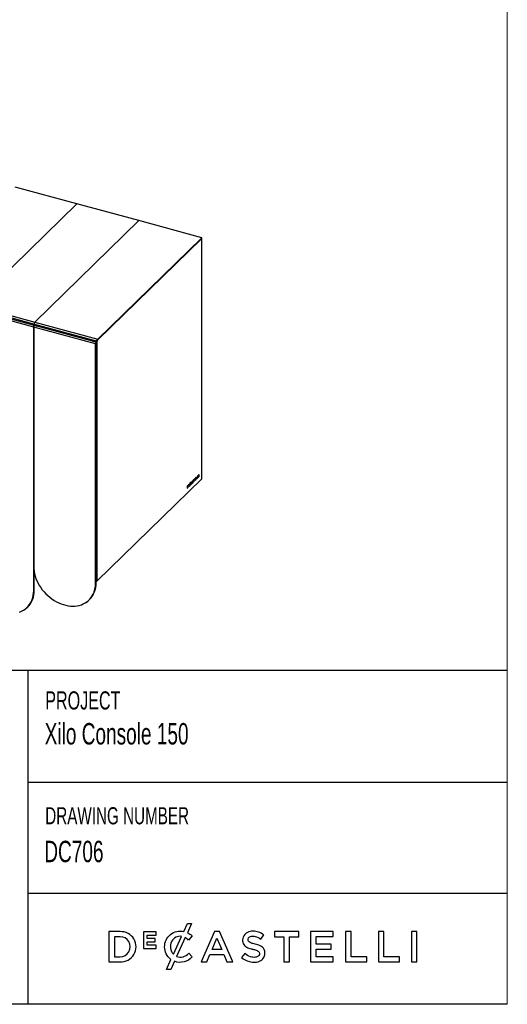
# Model space of a CAD drawing. Header units: millimetres. Extents: x 5 to 415, y 5 to 292.
# Tile 3 of 4: x 328 to 415, y 5 to 180. Entities that reach past the tile are written whole.
import ezdxf

# ---------------------------------------------------------------- set-up
doc = ezdxf.new("R2010")
doc.units = ezdxf.units.MM
doc.linetypes.add('SLD-Solido', pattern=[0])
for name, color, linetype in [('NOTE', 3, 'SLD-Solido'), ('SCHIZZI', 9, 'Continuous'), ('TABELLA', 7, 'Continuous')]:
    doc.layers.add(name, color=color, linetype=linetype)
doc.styles.add('SLDTEXTSTYLE0', font='TXT', dxfattribs={"width": 0.665})

msp = doc.modelspace()

# ---------------------------------------------------------------- linework, layer by layer
at = {"color": 7, "linetype": 'Continuous', "lineweight": 25}
for p, q in [((338.513, 147.256), (327.535, 150.24)), ((320.042, 129.227), (338.513, 147.256)), ((349.491, 144.272), (338.513, 147.256)), ((349.491, 144.272), (331.02, 126.244)), ((331.02, 126.244), (349.491, 144.272)), ((360.691, 141.229), (349.491, 144.272)), ((360.686, 141.101), (342.158, 123.018)), ((342.219, 123.2), (360.691, 141.229)), ((342.219, 123.114), (360.691, 141.143)), ((360.656, 141.109), (360.686, 141.101)), ((360.686, 98.372), (360.686, 141.101)), ((360.691, 141.143), (360.691, 141.229)), ((330.82, 125.343), (319.842, 128.327)), ((319.976, 128.87), (330.954, 125.887)), ((330.966, 125.627), (319.988, 128.611)), ((320.042, 129.227), (331.02, 126.244)), ((331.02, 126.244), (342.219, 123.2)), ((341.798, 122.36), (330.82, 125.343)), ((330.82, 125.343), (330.82, 82.776)), ((330.82, 78.49), (330.82, 125.343)), ((330.954, 125.887), (341.94, 122.901)), ((330.954, 125.887), (331.388, 125.513)), ((341.929, 122.648), (330.966, 125.627)), ((341.21, 122.843), (341.94, 122.901)), ((341.368, 122.8), (341.549, 122.87)), ((341.862, 122.489), (341.916, 122.64)), ((341.867, 122.446), (341.913, 122.492)), ((341.913, 122.492), (341.869, 122.504)), ((341.903, 122.55), (341.929, 122.626)), ((341.913, 79.882), (341.913, 122.492)), ((341.916, 122.64), (341.933, 122.646)), ((342.018, 122.624), (341.929, 122.648)), ((341.929, 122.648), (341.929, 80.261)), ((342.018, 122.624), (342.018, 80.237)), ((342.025, 122.985), (342.025, 123.016)), ((342.087, 123.059), (342.069, 123.042)), ((342.069, 123.042), (342.158, 123.018)), ((342.219, 123.114), (342.219, 123.2)), ((341.845, 122.405), (341.798, 122.36)), ((341.798, 79.792), (341.798, 122.36)), ((341.845, 79.838), (341.845, 122.405)), ((341.867, 122.446), (341.85, 122.451)), ((341.867, 79.836), (341.867, 122.446)), ((342.064, 80.197), (360.686, 98.372)), ((359.152, 98.019), (359.13, 98.025)), ((359.139, 98.023), (359.159, 98.095)), ((359.155, 98.018), (359.156, 98.018)), ((359.156, 98.018), (359.177, 98.09)), ((359.158, 98.095), (359.176, 98.091)), ((359.159, 98.095), (359.177, 98.09)), ((359.177, 98.09), (359.176, 98.091)), ((359.414, 98.365), (359.247, 98.202)), ((359.247, 98.16), (359.294, 98.206)), ((359.247, 98.202), (359.247, 98.138)), ((359.247, 98.138), (359.312, 98.201)), ((359.294, 98.206), (359.312, 98.201)), ((359.312, 98.201), (359.312, 97.888)), ((359.332, 98.243), (359.397, 98.306)), ((359.332, 97.93), (359.332, 98.243)), ((359.332, 98.243), (359.35, 98.238)), ((359.35, 98.238), (359.414, 98.301)), ((359.35, 97.925), (359.35, 98.238)), ((359.397, 98.306), (359.397, 98.348)), ((359.397, 98.306), (359.414, 98.301)), ((359.414, 98.301), (359.414, 98.365)), ((359.647, 98.592), (359.494, 98.443)), ((359.494, 98.443), (359.494, 98.065)), ((359.494, 98.088), (359.63, 98.221)), ((359.494, 98.065), (359.648, 98.216)), ((359.514, 98.422), (359.629, 98.535)), ((359.514, 98.329), (359.514, 98.422)), ((359.514, 98.422), (359.531, 98.417)), ((359.514, 98.266), (359.616, 98.366)), ((359.514, 98.329), (359.531, 98.324)), ((359.514, 98.17), (359.514, 98.266)), ((359.514, 98.266), (359.531, 98.262)), ((359.514, 98.17), (359.531, 98.165)), ((359.531, 98.417), (359.647, 98.53)), ((359.633, 98.424), (359.531, 98.324)), ((359.531, 98.324), (359.531, 98.417)), ((359.531, 98.262), (359.633, 98.361)), ((359.648, 98.279), (359.531, 98.165)), ((359.531, 98.165), (359.531, 98.262)), ((359.616, 98.366), (359.616, 98.406)), ((359.616, 98.366), (359.633, 98.361)), ((359.629, 98.535), (359.629, 98.575)), ((359.629, 98.535), (359.647, 98.53)), ((359.63, 98.221), (359.63, 98.261)), ((359.63, 98.221), (359.648, 98.216)), ((359.633, 98.361), (359.633, 98.424)), ((359.647, 98.53), (359.647, 98.592)), ((359.648, 98.216), (359.648, 98.279)), ((359.77, 98.712), (359.732, 98.676)), ((359.732, 98.676), (359.732, 98.298)), ((359.732, 98.32), (359.859, 98.444)), ((359.732, 98.298), (359.877, 98.439)), ((359.752, 98.403), (359.752, 98.695)), ((359.752, 98.403), (359.77, 98.399)), ((359.77, 98.399), (359.77, 98.712)), ((359.877, 98.503), (359.77, 98.399)), ((359.859, 98.444), (359.859, 98.486)), ((359.859, 98.444), (359.877, 98.439)), ((359.877, 98.439), (359.877, 98.503)), ((359.993, 98.931), (359.955, 98.894)), ((359.955, 98.894), (359.955, 98.516)), ((359.955, 98.538), (360.083, 98.662)), ((359.955, 98.516), (360.1, 98.658)), ((359.976, 98.622), (359.976, 98.913)), ((359.976, 98.622), (359.993, 98.617)), ((359.993, 98.617), (359.993, 98.931)), ((360.1, 98.721), (359.993, 98.617)), ((360.083, 98.662), (360.083, 98.704)), ((360.083, 98.662), (360.1, 98.658)), ((360.1, 98.658), (360.1, 98.721)), ((360.219, 99.151), (360.181, 99.114)), ((360.181, 99.114), (360.181, 98.736)), ((360.181, 98.759), (360.201, 98.778)), ((360.181, 98.736), (360.219, 98.773)), ((360.201, 98.778), (360.201, 99.134)), ((360.201, 98.778), (360.219, 98.773)), ((360.219, 98.773), (360.219, 99.151)), ((358.196, 97.176), (358.119, 97.101)), ((358.119, 97.101), (358.119, 96.724)), ((358.119, 96.746), (358.178, 96.804)), ((358.119, 96.724), (358.196, 96.799)), ((358.178, 97.117), (358.139, 97.079)), ((358.139, 97.079), (358.139, 96.829)), ((358.139, 97.079), (358.157, 97.074)), ((358.139, 96.829), (358.157, 96.824)), ((358.196, 97.113), (358.157, 97.074)), ((358.157, 97.074), (358.157, 96.824)), ((358.157, 96.824), (358.196, 96.862)), ((358.178, 97.117), (358.196, 97.113)), ((358.178, 96.804), (358.196, 96.799)), ((358.24, 97.131), (358.217, 97.137)), ((358.265, 97.054), (358.265, 97.055)), ((358.287, 97.099), (358.287, 97.1)), ((358.287, 97.1), (358.305, 97.095)), ((358.287, 97.099), (358.305, 97.094)), ((358.305, 97.094), (358.305, 97.095)), ((358.441, 97.413), (358.355, 97.329)), ((358.355, 97.329), (358.355, 97.12)), ((358.355, 97.142), (358.424, 97.209)), ((358.355, 97.12), (358.442, 97.204)), ((358.362, 97.317), (358.423, 97.377)), ((358.362, 97.275), (358.362, 97.317)), ((358.362, 97.317), (358.38, 97.312)), ((358.362, 97.234), (358.416, 97.286)), ((358.362, 97.275), (358.38, 97.27)), ((358.362, 97.19), (358.362, 97.234)), ((358.362, 97.234), (358.38, 97.229)), ((358.362, 97.19), (358.38, 97.185)), ((358.38, 97.312), (358.441, 97.372)), ((358.434, 97.322), (358.38, 97.27)), ((358.38, 97.27), (358.38, 97.312)), ((358.38, 97.229), (358.434, 97.281)), ((358.442, 97.245), (358.38, 97.185)), ((358.38, 97.185), (358.38, 97.229)), ((358.416, 97.286), (358.416, 97.305)), ((358.416, 97.286), (358.434, 97.281)), ((358.423, 97.377), (358.423, 97.396)), ((358.423, 97.377), (358.441, 97.372)), ((358.424, 97.209), (358.424, 97.228)), ((358.424, 97.209), (358.442, 97.204)), ((358.434, 97.281), (358.434, 97.322)), ((358.441, 97.372), (358.441, 97.413)), ((358.442, 97.204), (358.442, 97.245)), ((358.499, 97.284), (358.499, 97.283)), ((358.542, 97.166), (358.512, 97.011)), ((358.512, 97.011), (358.54, 97.039)), ((358.517, 97.039), (358.523, 97.044)), ((358.521, 97.328), (358.521, 97.327)), ((358.521, 97.328), (358.539, 97.323)), ((358.521, 97.327), (358.539, 97.322)), ((358.523, 97.044), (358.548, 97.17)), ((358.523, 97.044), (358.54, 97.039)), ((358.539, 97.323), (358.539, 97.322)), ((358.54, 97.039), (358.566, 97.166)), ((358.541, 97.251), (358.559, 97.246)), ((358.548, 97.17), (358.566, 97.166)), ((358.559, 97.246), (358.614, 97.526)), ((358.563, 97.245), (358.622, 97.54)), ((358.563, 97.245), (358.58, 97.241)), ((358.58, 97.241), (358.639, 97.535)), ((358.597, 97.531), (358.614, 97.526)), ((358.622, 97.54), (358.629, 97.538)), ((358.622, 97.54), (358.639, 97.535)), ((358.649, 97.533), (358.627, 97.539)), ((358.654, 97.726), (358.63, 97.602)), ((358.637, 97.617), (358.66, 97.731)), ((358.637, 97.617), (358.655, 97.612)), ((358.645, 97.534), (358.669, 97.606)), ((358.683, 97.754), (358.654, 97.726)), ((358.655, 97.612), (358.683, 97.754)), ((358.668, 97.607), (358.659, 97.612)), ((358.661, 97.527), (358.662, 97.526)), ((358.662, 97.526), (358.686, 97.601)), ((358.688, 97.341), (358.663, 97.362)), ((358.663, 97.362), (358.663, 97.36)), ((358.669, 97.606), (358.668, 97.607)), ((358.668, 97.607), (358.686, 97.602)), ((358.669, 97.606), (358.686, 97.601)), ((358.669, 97.343), (358.67, 97.345)), ((358.669, 97.343), (358.687, 97.339)), ((358.67, 97.345), (358.688, 97.341)), ((358.686, 97.601), (358.686, 97.602)), ((358.687, 97.339), (358.688, 97.341)), ((358.839, 97.806), (358.748, 97.338)), ((358.748, 97.338), (358.787, 97.376)), ((358.754, 97.365), (358.77, 97.381)), ((358.77, 97.381), (358.79, 97.491)), ((358.77, 97.381), (358.787, 97.376)), ((358.787, 97.376), (358.808, 97.487)), ((358.79, 97.491), (358.885, 97.584)), ((358.79, 97.491), (358.808, 97.487)), ((358.838, 97.742), (358.804, 97.567)), ((358.804, 97.567), (358.822, 97.562)), ((358.808, 97.487), (358.903, 97.579)), ((358.855, 97.738), (358.822, 97.562)), ((358.822, 97.562), (358.889, 97.628)), ((358.838, 97.742), (358.855, 97.738)), ((358.873, 97.84), (358.839, 97.806)), ((358.889, 97.628), (358.855, 97.738)), ((358.946, 97.553), (358.861, 97.828)), ((358.873, 97.839), (358.873, 97.84)), ((358.964, 97.548), (358.873, 97.839)), ((358.873, 97.839), (358.873, 97.839)), ((358.885, 97.584), (358.903, 97.579)), ((358.903, 97.579), (358.924, 97.509)), ((358.919, 97.526), (358.946, 97.553)), ((358.924, 97.509), (358.964, 97.548)), ((358.946, 97.553), (358.964, 97.548)), ((359.045, 97.734), (359.022, 97.662)), ((359.022, 97.662), (359.023, 97.661)), ((359.023, 97.661), (359.038, 97.657)), ((359.031, 97.886), (359.031, 97.885)), ((359.043, 97.832), (359.082, 97.844)), ((359.044, 97.731), (359.061, 97.727)), ((359.046, 97.733), (359.045, 97.734)), ((359.045, 97.733), (359.046, 97.733)), ((359.051, 97.933), (359.051, 97.934)), ((359.051, 97.934), (359.069, 97.929)), ((359.051, 97.933), (359.069, 97.928)), ((359.058, 97.91), (359.08, 97.904)), ((359.069, 97.928), (359.069, 97.929)), ((359.082, 97.844), (359.099, 97.839)), ((359.138, 97.85), (359.116, 97.856)), ((359.145, 97.828), (359.145, 97.826)), ((359.165, 97.875), (359.165, 97.876)), ((359.165, 97.876), (359.182, 97.871)), ((359.165, 97.875), (359.182, 97.87)), ((359.182, 97.87), (359.182, 97.871)), ((359.312, 97.91), (359.332, 97.93)), ((359.312, 97.888), (359.35, 97.925)), ((359.332, 97.93), (359.35, 97.925)), ((341.929, 82.326), (341.913, 82.353)), ((330.867, 78.536), (330.867, 82.071)), ((330.889, 78.534), (330.889, 81.918)), ((330.935, 78.58), (330.935, 81.66)), ((341.913, 81.648), (341.929, 81.643)), ((341.913, 81.636), (341.929, 81.631)), ((341.845, 79.838), (341.798, 79.792)), ((341.867, 79.836), (341.913, 79.882)), ((341.929, 80.261), (342.018, 80.237)), ((341.95, 80.21), (342.038, 80.186)), ((330.867, 78.536), (330.82, 78.49)), ((330.889, 78.534), (330.935, 78.58)), ((329.666, 75.54), (329.713, 75.586)), ((329.735, 75.585), (329.781, 75.63)), ((340.644, 76.842), (340.691, 76.888)), ((340.713, 76.887), (340.759, 76.932))]:
    msp.add_line(p, q, dxfattribs=at)
at = {"color": 7, "linetype": 'Continuous', "lineweight": 25, "flags": 128}
for points in [[(330.82, 125.343), (330.824, 125.397), (330.836, 125.454), (330.854, 125.509), (330.878, 125.558), (330.904, 125.596), (330.932, 125.62), (330.957, 125.629), (330.966, 125.627)], [(330.966, 125.627), (330.957, 125.629), (330.932, 125.62), (330.904, 125.596), (330.878, 125.558), (330.854, 125.509), (330.836, 125.454), (330.824, 125.397), (330.82, 125.343)], [(330.82, 82.776), (330.836, 82.364), (330.884, 81.946), (330.964, 81.524), (331.076, 81.101), (331.218, 80.679), (331.39, 80.26), (331.591, 79.848), (331.82, 79.444), (332.074, 79.05), (332.354, 78.67), (332.657, 78.305), (332.982, 77.957), (333.326, 77.63), (333.687, 77.323), (334.064, 77.04), (334.454, 76.781), (334.855, 76.55), (335.264, 76.345), (335.68, 76.17), (336.099, 76.025), (336.519, 75.911), (336.939, 75.828), (337.354, 75.777), (337.764, 75.759), (338.165, 75.773), (338.555, 75.819), (338.932, 75.898), (339.293, 76.008), (339.637, 76.149), (339.961, 76.32), (340.264, 76.52), (340.544, 76.748), (340.799, 77.003), (341.028, 77.283), (341.228, 77.587), (341.4, 77.912), (341.543, 78.257), (341.654, 78.619), (341.734, 78.998), (341.782, 79.389), (341.798, 79.792)], [(340.126, 76.423), (340.362, 76.587), (340.637, 76.815), (340.887, 77.07), (341.111, 77.348), (341.308, 77.65), (341.477, 77.973), (341.616, 78.315), (341.725, 78.675), (341.804, 79.05), (341.851, 79.438), (341.867, 79.836)], [(342.018, 80.237), (342.019, 80.221), (342.021, 80.208), (342.026, 80.197), (342.031, 80.19), (342.038, 80.186), (342.047, 80.186), (342.055, 80.19), (342.064, 80.197)], [(328.315, 74.706), (328.659, 74.847), (328.983, 75.018), (329.286, 75.218), (329.566, 75.446), (329.821, 75.701), (330.049, 75.981), (330.25, 76.284), (330.422, 76.609), (330.564, 76.954), (330.676, 77.317), (330.756, 77.695), (330.804, 78.087), (330.82, 78.49)], [(329.135, 75.113), (329.385, 75.284), (329.659, 75.513), (329.909, 75.767), (330.133, 76.046), (330.33, 76.348), (330.499, 76.671), (330.638, 77.013), (330.747, 77.373), (330.826, 77.747), (330.873, 78.135), (330.889, 78.534)]]:
    msp.add_lwpolyline(points, dxfattribs=at)
at = {"color": 7, "linetype": 'Continuous', "lineweight": 25}
for centre, radius, start, end in [((331.26, 126.015), 0.331, 136.2979, 202.75765), ((342.151, 122.377), 0.353, 131.69051, 182.74036), ((342.076, 122.401), 0.231, 157.65256, 178.92309), ((342.543, 122.652), 0.613, 140.51294, 180.34344), ((342.631, 122.628), 0.613, 140.51294, 180.34344), ((337.795, 79.722), 4.051, 315.62191, 1.64384), ((337.861, 79.767), 4.054, 315.63601, 1.62974), ((341.979, 80.252), 0.0511, 169.35156, 234.37442), ((326.817, 78.419), 4.051, 315.62191, 1.64384), ((326.883, 78.464), 4.054, 315.63601, 1.62974)]:
    msp.add_arc(centre, radius, start, end, dxfattribs=at)
for points, knots in [([(341.902, 122.551), (341.902, 122.551), (341.903, 122.552), (341.896, 122.545), (341.884, 122.53), (341.872, 122.51), (341.865, 122.495), (341.862, 122.489)], [0, 0, 0, 0, 0.0971126, 0.3540732, 0.596154, 0.8425113, 1, 1, 1, 1]), ([(341.957, 122.931), (341.97, 122.95), (341.989, 122.979), (342.02, 123.012), (342.036, 123.025), (342.044, 123.031)], [0, 0, 0, 0, 0.524104, 0.7675787, 1, 1, 1, 1]), ([(342.219, 123.114), (342.206, 123.111), (342.179, 123.106), (342.14, 123.089), (342.103, 123.07), (342.07, 123.049), (342.052, 123.036), (342.044, 123.031)], [0, 0, 0, 0, 0.2060587, 0.4121174, 0.6181761, 0.8242349, 1, 1, 1, 1]), ([(359.176, 98.091), (359.168, 98.093), (359.154, 98.098), (359.128, 98.088), (359.101, 98.067), (359.073, 98.034), (359.05, 97.988), (359.034, 97.935), (359.032, 97.903), (359.031, 97.886)], [0, 0, 0, 0, 0.1460704, 0.2887682, 0.4377557, 0.5951452, 0.7341478, 0.8644717, 1, 1, 1, 1]), ([(359.051, 97.934), (359.051, 97.94), (359.052, 97.953), (359.06, 97.975), (359.07, 97.994), (359.088, 98.014), (359.112, 98.029), (359.129, 98.025), (359.138, 98.023)], [0, 0, 0, 0, 0.0943892, 0.189365, 0.2976915, 0.4258978, 0.6931705, 1, 1, 1, 1]), ([(359.069, 97.929), (359.069, 97.936), (359.07, 97.949), (359.078, 97.97), (359.088, 97.989), (359.106, 98.009), (359.13, 98.024), (359.147, 98.02), (359.155, 98.018)], [0, 0, 0, 0, 0.0943892, 0.189365, 0.2976915, 0.4258978, 0.6931705, 1, 1, 1, 1]), ([(358.219, 97.135), (358.214, 97.135), (358.202, 97.138), (358.187, 97.125), (358.178, 97.117)], [0, 0, 0, 0, 0.41951021, 1, 1, 1, 1]), ([(358.178, 96.804), (358.195, 96.823), (358.226, 96.86), (358.263, 96.944), (358.284, 97.028), (358.286, 97.075), (358.287, 97.099)], [0, 0, 0, 0, 0.2961767, 0.5664015, 0.7768821, 1, 1, 1, 1]), ([(358.305, 97.095), (358.303, 97.122), (358.299, 97.175), (358.27, 97.208), (358.234, 97.208), (358.209, 97.187), (358.196, 97.176)], [0, 0, 0, 0, 0.279532, 0.5454242, 0.7630634, 1, 1, 1, 1]), ([(358.265, 97.055), (358.264, 97.074), (358.262, 97.109), (358.244, 97.133), (358.221, 97.133), (358.204, 97.12), (358.196, 97.113)], [0, 0, 0, 0, 0.2871229, 0.5522893, 0.766205, 1, 1, 1, 1]), ([(358.196, 96.799), (358.212, 96.818), (358.244, 96.855), (358.28, 96.94), (358.301, 97.023), (358.304, 97.07), (358.305, 97.094)], [0, 0, 0, 0, 0.2961767, 0.5664015, 0.7768821, 1, 1, 1, 1]), ([(358.196, 96.862), (358.206, 96.875), (358.227, 96.898), (358.25, 96.953), (358.263, 97.008), (358.265, 97.038), (358.265, 97.054)], [0, 0, 0, 0, 0.293871, 0.5608682, 0.7719073, 1, 1, 1, 1]), ([(358.287, 97.1), (358.285, 97.126), (358.281, 97.177), (358.261, 97.21), (358.246, 97.209), (358.244, 97.208)], [0, 0, 0, 0, 0.481398, 0.9393062, 1, 1, 1, 1]), ([(358.63, 97.602), (358.625, 97.599), (358.619, 97.595), (358.611, 97.588), (358.608, 97.585), (358.606, 97.583), (358.606, 97.583), (358.605, 97.582), (358.605, 97.582), (358.605, 97.582), (358.605, 97.582), (358.605, 97.582), (358.591, 97.568), (358.563, 97.531), (358.528, 97.454), (358.504, 97.366), (358.501, 97.312), (358.499, 97.284)], [0, 0, 0, 0, 0.0692641, 0.102088, 0.1170424, 0.1237265, 0.1266881, 0.1279952, 0.1285711, 0.1288247, 0.1289363, 0.1289854, 0.129024, 0.3530678, 0.564112, 0.7753896, 1, 1, 1, 1]), ([(358.499, 97.283), (358.5, 97.265), (358.501, 97.231), (358.514, 97.185), (358.532, 97.173), (358.542, 97.166)], [0, 0, 0, 0, 0.2957242, 0.575371, 1, 1, 1, 1]), ([(358.597, 97.531), (358.595, 97.529), (358.592, 97.527), (358.59, 97.525), (358.588, 97.524), (358.588, 97.523), (358.587, 97.523), (358.587, 97.523), (358.587, 97.523), (358.587, 97.523), (358.587, 97.523), (358.587, 97.523), (358.578, 97.514), (358.56, 97.49), (358.539, 97.44), (358.524, 97.382), (358.522, 97.347), (358.521, 97.328)], [0, 0, 0, 0, 0.0458801, 0.0662498, 0.075289, 0.0792849, 0.0810471, 0.0818233, 0.0821649, 0.0823153, 0.0823815, 0.0824106, 0.0824335, 0.3112586, 0.5307913, 0.7562229, 1, 1, 1, 1]), ([(358.521, 97.327), (358.522, 97.308), (358.524, 97.274), (358.536, 97.258), (358.541, 97.251)], [0, 0, 0, 0, 0.5786018, 1, 1, 1, 1]), ([(358.614, 97.526), (358.613, 97.525), (358.61, 97.523), (358.607, 97.52), (358.606, 97.519), (358.605, 97.518), (358.605, 97.518), (358.605, 97.518), (358.605, 97.518), (358.605, 97.518), (358.605, 97.518), (358.605, 97.518), (358.596, 97.509), (358.578, 97.485), (358.556, 97.435), (358.541, 97.377), (358.54, 97.342), (358.539, 97.323)], [0, 0, 0, 0, 0.04588006, 0.06624978, 0.07528898, 0.07928493, 0.08104711, 0.08182327, 0.08216493, 0.0823153, 0.08238146, 0.08241058, 0.08243345, 0.31125859, 0.53079134, 0.75622294, 1, 1, 1, 1]), ([(358.539, 97.322), (358.54, 97.303), (358.542, 97.269), (358.554, 97.253), (358.559, 97.246)], [0, 0, 0, 0, 0.5786018, 1, 1, 1, 1]), ([(358.548, 97.17), (358.552, 97.172), (358.561, 97.176), (358.578, 97.187), (358.604, 97.212), (358.639, 97.261), (358.659, 97.315), (358.669, 97.343)], [0, 0, 0, 0, 0.1070173, 0.2171799, 0.3844467, 0.6825263, 1, 1, 1, 1]), ([(358.566, 97.166), (358.57, 97.167), (358.579, 97.171), (358.596, 97.183), (358.621, 97.207), (358.656, 97.257), (358.677, 97.311), (358.687, 97.339)], [0, 0, 0, 0, 0.1070173, 0.2171799, 0.3844467, 0.6825263, 1, 1, 1, 1]), ([(358.663, 97.36), (358.658, 97.348), (358.649, 97.324), (358.633, 97.292), (358.617, 97.269), (358.599, 97.249), (358.588, 97.244), (358.58, 97.241)], [0, 0, 0, 0, 0.2086835, 0.4014828, 0.5984123, 0.7578028, 1, 1, 1, 1]), ([(358.639, 97.535), (358.643, 97.535), (358.651, 97.533), (358.658, 97.529), (358.661, 97.527)], [0, 0, 0, 0, 0.53484355, 1, 1, 1, 1]), ([(358.686, 97.602), (358.68, 97.605), (358.671, 97.612), (358.66, 97.612), (358.655, 97.612)], [0, 0, 0, 0, 0.53423777, 1, 1, 1, 1]), ([(359.031, 97.885), (359.031, 97.874), (359.032, 97.853), (359.04, 97.832), (359.061, 97.819), (359.083, 97.83), (359.099, 97.839)], [0, 0, 0, 0, 0.1872531, 0.3476527, 0.509467, 1, 1, 1, 1]), ([(359.035, 97.658), (359.045, 97.661), (359.069, 97.667), (359.108, 97.703), (359.142, 97.759), (359.162, 97.824), (359.164, 97.858), (359.165, 97.875)], [0, 0, 0, 0, 0.20942788, 0.44816405, 0.694604, 0.84266347, 1, 1, 1, 1]), ([(359.145, 97.826), (359.144, 97.82), (359.143, 97.806), (359.135, 97.782), (359.123, 97.762), (359.109, 97.745), (359.09, 97.73), (359.067, 97.723), (359.053, 97.73), (359.046, 97.733)], [0, 0, 0, 0, 0.0886001, 0.1775904, 0.2803753, 0.4039243, 0.5463947, 0.7592876, 1, 1, 1, 1]), ([(359.06, 97.91), (359.06, 97.91), (359.056, 97.91), (359.052, 97.917), (359.051, 97.927), (359.051, 97.933)], [0, 0, 0, 0, 0.11228523, 0.55593316, 1, 1, 1, 1]), ([(359.052, 97.653), (359.063, 97.656), (359.086, 97.662), (359.125, 97.698), (359.16, 97.754), (359.18, 97.82), (359.181, 97.853), (359.182, 97.87)], [0, 0, 0, 0, 0.20942788, 0.44816405, 0.694604, 0.84266347, 1, 1, 1, 1]), ([(359.116, 97.917), (359.108, 97.913), (359.094, 97.906), (359.077, 97.902), (359.069, 97.912), (359.069, 97.923), (359.069, 97.928)], [0, 0, 0, 0, 0.4294113, 0.7007161, 0.8502874, 1, 1, 1, 1]), ([(359.082, 97.844), (359.09, 97.849), (359.103, 97.856), (359.114, 97.855), (359.117, 97.854)], [0, 0, 0, 0, 0.6878512, 1, 1, 1, 1]), ([(359.099, 97.839), (359.108, 97.843), (359.121, 97.85), (359.137, 97.852), (359.144, 97.842), (359.144, 97.832), (359.145, 97.828)], [0, 0, 0, 0, 0.4490962, 0.7176787, 0.8608801, 1, 1, 1, 1]), ([(359.182, 97.871), (359.182, 97.885), (359.18, 97.913), (359.164, 97.93), (359.142, 97.93), (359.125, 97.922), (359.116, 97.917)], [0, 0, 0, 0, 0.2440399, 0.4814505, 0.7097813, 1, 1, 1, 1]), ([(359.165, 97.876), (359.164, 97.89), (359.163, 97.916), (359.153, 97.924), (359.148, 97.928)], [0, 0, 0, 0, 0.5726711, 1, 1, 1, 1])]:
    msp.add_open_spline(points, degree=3, knots=knots, dxfattribs=at)
msp.add_open_spline([(342.219, 123.2), (342.201, 123.192), (342.165, 123.176), (342.113, 123.136), (342.066, 123.089), (342.025, 123.039), (341.992, 122.99), (341.966, 122.948), (341.949, 122.915), (341.943, 122.906), (341.94, 122.901)], degree=3, dxfattribs=at)
at = {"layer": 'SCHIZZI', "color": 7, "true_color": 0xffffff}
for p, q in [((329.757, 64.376), (329.757, 5)), ((329.757, 44.474), (414.997, 44.474)), ((329.757, 24.747), (414.999, 24.747)), ((358.975, 17.155), (358.957, 17.172)), ((354.098, 15.209), (354.098, 15.219)), ((358.995, 13.412), (359.013, 13.431))]:
    msp.add_line(p, q, dxfattribs=at)
msp.add_lwpolyline([(415, 5), (183.055, 5), (183.055, 64.376), (414.996, 64.376)], dxfattribs=at)
for points in [[(355.227, 12.958, -0.2366566), (354.098, 15.209, -0.4912249), (357.501, 17.922), (358.146, 19.339), (358.889, 19.339), (358.151, 17.718, -0.086931), (358.975, 17.155), (358.341, 16.425, 0.0663381), (357.751, 16.864), (356.217, 13.497, 0.1655168), (357.367, 13.438, 0.1312269), (358.378, 14.074), (359.013, 13.431, -0.3118527), (355.828, 12.64), (355.17, 11.196), (354.424, 11.196)], [(344.178, 17.914), (344.178, 12.554), (346.183, 12.554, 1.0555946), (346.183, 17.914)], [(368.037, 16.91, 0.1311188), (367.996, 16.02, 0.1847876), (368.427, 15.324, 0.0813504), (369.034, 15.001, 0.0253736), (369.497, 14.855, -0.009562), (369.591, 14.829, 0.0143707), (369.766, 14.788, -0.0350168), (370.363, 14.62, -0.0561266), (370.69, 14.466, -0.1416688), (370.894, 14.252, -0.1598738), (370.927, 13.851, -0.1633528), (370.746, 13.561, -0.144581), (370.218, 13.357, -0.1006576), (369.367, 13.444, -0.1170031), (368.35, 14.047), (367.755, 13.34, 0.1231981), (369.154, 12.587, 0.0728853), (370.142, 12.485, 0.1248), (371.208, 12.785, 0.1648919), (371.797, 13.454, 0.1911522), (371.796, 14.75, 0.1722296), (371.077, 15.39, 0.058826), (370.191, 15.689, -0.0294775), (369.511, 15.885, -0.0881481), (369.115, 16.091, -0.1640119), (368.947, 16.36, -0.2055022), (369.028, 16.823, -0.1823737), (369.511, 17.098, -0.0938067), (370.169, 17.078, -0.1104678), (371.203, 16.57), (371.734, 17.318, 0.0810841), (370.779, 17.832, 0.0784937), (369.789, 17.981, 0.1100768), (368.825, 17.775, 0.2034911)], [(346.183, 13.457, 1.0217676), (346.183, 17.012), (345.163, 17.012), (345.163, 13.457)], [(357.105, 17.077, 0.3275059), (355.341, 16.166, 0.3064575), (355.648, 13.882)]]:
    msp.add_lwpolyline(points, format="xyb", close=True, dxfattribs=at)
for points in [[(352.39, 16.11), (352.39, 16.693), (350.988, 16.693), (350.988, 17.296), (352.581, 17.296), (352.581, 17.877), (350.338, 17.877), (350.338, 14.904), (352.602, 14.904), (352.602, 15.486), (350.988, 15.486), (350.988, 16.11)], [(362.954, 17.952), (360.596, 12.554), (361.609, 12.554), (362.155, 13.836), (364.629, 13.836), (365.168, 12.554), (366.211, 12.554), (363.86, 17.936), (363.853, 17.952)], [(375.288, 16.997), (375.288, 12.554), (376.281, 12.554), (376.281, 16.997), (377.965, 16.997), (377.965, 17.914), (373.605, 17.914), (373.605, 16.997)], [(383.68, 14.814), (383.68, 15.701), (381.02, 15.701), (381.02, 17.027), (384.022, 17.027), (384.022, 17.915), (380.033, 17.915), (380.033, 12.554), (384.06, 12.554), (384.06, 13.442), (381.02, 13.442), (381.02, 14.814)], [(386.25, 17.914), (386.25, 12.554), (390.026, 12.554), (390.026, 13.457), (387.236, 13.457), (387.236, 17.914)], [(392.08, 17.914), (392.08, 12.554), (395.856, 12.554), (395.856, 13.457), (393.066, 13.457), (393.066, 17.914)], [(397.963, 12.554), (398.948, 12.554), (398.948, 17.915), (397.963, 17.915)], [(363.389, 16.744), (364.266, 14.716), (362.519, 14.716)]]:
    msp.add_lwpolyline(points, close=True, dxfattribs=at)
at = {"layer": 'TABELLA', "color": 5, "linetype": 'Continuous', "lineweight": 18}
for p, q in [((415, 5), (414.98, 292)), ((5, 5), (415, 5))]:
    msp.add_line(p, q, dxfattribs=at)

# ---------------------------------------------------------------- texts
at = {"layer": 'NOTE', "color": 7, "true_color": 0xffffff, "attachment_point": 1, "style": 'SLDTEXTSTYLE0'}
for s, insert, char_height in [('PROJECT', (332.878, 60.61), 3.2205), ('Xilo Console 150', (332.777, 54.978), 3.80379), ('DRAWING NUMBER', (332.878, 40.026), 3.04303), (' DC706', (331.767, 34.061), 3.8038)]:
    msp.add_mtext(s, dxfattribs=dict(at, insert=insert, char_height=char_height))

doc.saveas('drawing.dxf')
